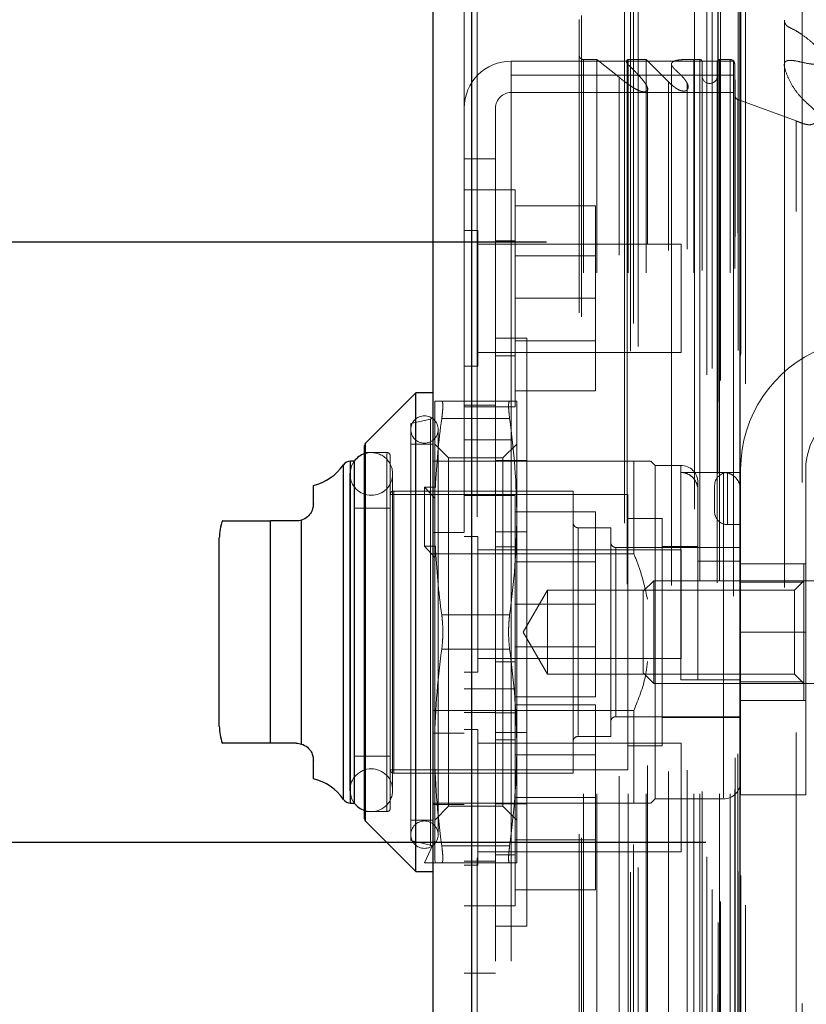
# Model space of a CAD drawing. Header units: inches. Extents: x 0.2 to 10.8, y 0.2 to 8.2.
# Tile 87 of 112: x 5.933 to 6.084, y 4.877 to 5.066. Entities that reach past the tile are written whole.
import ezdxf

# ---------------------------------------------------------------- set-up
doc = ezdxf.new("R2010")
doc.units = ezdxf.units.IN
doc.header["$MEASUREMENT"] = 0
doc.linetypes.add('HIDDEN', pattern=[0.07500000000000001, 0.05, -0.025])
doc.layers.add('DIMENSIONS', color=140, linetype='Continuous')
doc.styles.add('SLDTEXTSTYLE0', font='TXT', dxfattribs={"width": 0.7})
doc.dimstyles.new('SLDDIMSTYLE0', dxfattribs={"dimtxt": 0.0849609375, "dimasz": 0.13, "dimexe": 0, "dimexo": 0.0625, "dimgap": 0.021240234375, "dimtad": 0, "dimtih": 1, "dimtoh": 1, "dimlfac": 12, "dimrnd": 1e-09, "dimzin": 12, "dimdsep": 46, "dimtxsty": 'SLDTEXTSTYLE0', "dimsah": 1, "dimcen": 0.09, "dimadec": 0, "dimazin": 3, "dimtfac": 1, "dimtofl": 0, "dimtmove": 0, "dimatfit": 3, "dimfxl": 0, "dimfrac": 2, "dimtolj": 1, "dimtzin": 12, "dimarcsym": 0})
doc.dimstyles.new('SLDDIMSTYLE5', dxfattribs={"dimtxt": 0.0849609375, "dimasz": 0.13, "dimexe": 0, "dimexo": 0.0625, "dimgap": 0.021240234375, "dimtad": 0, "dimtih": 1, "dimtoh": 1, "dimdec": 4, "dimlfac": 12, "dimzin": 12, "dimdsep": 46, "dimtxsty": 'SLDTEXTSTYLE0', "dimsah": 1, "dimcen": 0.09, "dimadec": 0, "dimazin": 3, "dimtfac": 1, "dimtdec": 0, "dimtofl": 0, "dimtmove": 0, "dimatfit": 3, "dimfxl": 0, "dimfrac": 2, "dimtolj": 1, "dimtzin": 12, "dimarcsym": 0})

# ---------------------------------------------------------------- blocks, each defined once
blk = doc.blocks.new('_D_17')
at = {"layer": 'DIMENSIONS'}
blk.add_line((6.60817236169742, 5.415994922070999), (5.956803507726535, 5.415994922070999), dxfattribs=at)
for radius, start, end in [(0.6602016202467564, 158.6313524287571, 180), (0.6602016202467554, 205.000000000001, 226.3686475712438)]:
    blk.add_arc((6.742005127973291, 5.415994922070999), radius, start, end, dxfattribs=at)
for points in [[(6.081803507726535, 5.415994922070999), (6.114326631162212, 5.543439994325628), (6.074515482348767, 5.547322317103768)], [(6.143659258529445, 5.13698166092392), (6.192555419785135, 5.014878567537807), (6.226995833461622, 5.035222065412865)]]:
    blk.add_solid(points, dxfattribs=at)
at = {"layer": 'DIMENSIONS', "insert": (5.994988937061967, 5.320868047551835), "char_height": 0.08333333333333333, "attachment_point": 1, "style": 'SLDTEXTSTYLE0'}
blk.add_mtext('25°', dxfattribs=at)
blk = doc.blocks.new('_D_22')
at = {"layer": 'DIMENSIONS'}
for p, q in [((6.064457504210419, 4.907829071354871), (5.594720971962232, 4.907829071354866)), ((5.719720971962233, 4.907829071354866), (5.719720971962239, 4.338970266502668)), ((5.558146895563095, 4.184919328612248), (5.529616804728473, 4.184919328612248)), ((5.529616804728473, 4.184919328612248), (5.529616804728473, 4.049888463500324)), ((5.881295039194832, 4.184919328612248), (5.909825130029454, 4.184919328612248)), ((5.909825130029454, 4.184919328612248), (5.909825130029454, 4.049888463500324)), ((5.529616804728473, 4.049888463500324), (5.558146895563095, 4.049888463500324)), ((5.909825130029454, 4.049888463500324), (5.881295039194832, 4.049888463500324)), ((5.719720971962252, 3.367495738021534), (5.719720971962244, 4.030868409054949)), ((6.064457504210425, 3.367495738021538), (5.594720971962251, 3.367495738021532))]:
    blk.add_line(p, q, dxfattribs=at)
for points in [[(5.719720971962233, 4.907829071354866), (5.699720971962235, 4.777829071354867), (5.739720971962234, 4.777829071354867)], [(5.719720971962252, 3.367495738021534), (5.73972097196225, 3.497495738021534), (5.69972097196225, 3.497495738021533)]]:
    blk.add_solid(points, dxfattribs=at)
at = {"layer": 'DIMENSIONS', "char_height": 0.08333333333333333, "attachment_point": 1, "style": 'SLDTEXTSTYLE0'}
for s, insert in [('18.48', (5.558146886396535, 4.311361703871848)), ('469.5', (5.558146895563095, 4.157310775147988))]:
    blk.add_mtext(s, dxfattribs=dict(at, insert=insert))
blk = doc.blocks.new('_D_23')
at = {"layer": 'DIMENSIONS'}
for p, q in [((6.033874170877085, 5.023079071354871), (5.121119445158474, 5.023079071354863)), ((5.246119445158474, 5.023079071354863), (5.246119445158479, 4.394525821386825)), ((5.084545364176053, 4.264394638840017), (5.05601527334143, 4.264394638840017)), ((5.05601527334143, 4.264394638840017), (5.05601527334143, 4.129363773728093)), ((5.407693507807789, 4.264394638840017), (5.436223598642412, 4.264394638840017)), ((5.436223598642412, 4.264394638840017), (5.436223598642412, 4.129363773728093)), ((5.05601527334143, 4.129363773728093), (5.084545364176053, 4.129363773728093)), ((5.436223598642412, 4.129363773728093), (5.407693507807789, 4.129363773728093)), ((5.246119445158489, 3.252162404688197), (5.246119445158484, 3.975312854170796)), ((6.033874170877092, 3.252162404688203), (5.121119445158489, 3.252162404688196))]:
    blk.add_line(p, q, dxfattribs=at)
for points in [[(5.246119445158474, 5.023079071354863), (5.226119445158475, 4.893079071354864), (5.266119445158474, 4.893079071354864)], [(5.246119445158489, 3.252162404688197), (5.266119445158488, 3.382162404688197), (5.226119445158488, 3.382162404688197)]]:
    blk.add_solid(points, dxfattribs=at)
at = {"layer": 'DIMENSIONS', "char_height": 0.08333333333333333, "attachment_point": 1, "style": 'SLDTEXTSTYLE0'}
for s, insert in [('21.25', (5.084545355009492, 4.390837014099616)), ('539.8', (5.084545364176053, 4.236786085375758)), ('OPENING', (4.98408239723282, 4.082735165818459))]:
    blk.add_mtext(s, dxfattribs=dict(at, insert=insert))

msp = doc.modelspace()

# ---------------------------------------------------------------- linework, layer by layer
at = {"color": 7, "linetype": 'HIDDEN', "lineweight": 18}
for p, q in [((6.066845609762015, 3.192516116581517), (6.066845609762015, 5.082792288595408)), ((6.066845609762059, 3.192516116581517), (6.066845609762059, 5.082792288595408)), ((6.072113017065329, 3.19585015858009), (6.072113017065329, 5.079458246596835)), ((6.064707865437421, 3.197584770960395), (6.064707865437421, 5.07772363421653)), ((6.066761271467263, 5.078698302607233), (6.066761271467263, 3.19661010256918)), ((6.067270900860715, 3.196520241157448), (6.067270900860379, 5.07878816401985)), ((6.065700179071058, 3.198839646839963), (6.065700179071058, 5.076506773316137)), ((6.083000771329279, 5.076974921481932), (6.083000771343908, 3.198338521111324)), ((6.083000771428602, 5.076973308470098), (6.083000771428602, 3.198346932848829)), ((6.071146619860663, 3.20133449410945), (6.071146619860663, 5.073973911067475)), ((6.07117343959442, 3.201544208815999), (6.07117343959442, 5.073764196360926)), ((6.050033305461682, 3.202148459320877), (6.050033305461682, 5.073159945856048)), ((6.051464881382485, 3.203072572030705), (6.051464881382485, 5.072231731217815)), ((6.062310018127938, 5.07181914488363), (6.062310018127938, 3.203497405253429)), ((6.070695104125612, 3.202298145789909), (6.070695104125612, 5.073010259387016)), ((6.070695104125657, 3.202298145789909), (6.070695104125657, 5.073010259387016)), ((6.019550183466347, 5.070373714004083), (6.019550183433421, 3.204934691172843)), ((6.020592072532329, 3.204934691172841), (6.020592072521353, 5.070373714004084)), ((6.020592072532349, 5.070373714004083), (6.020592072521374, 3.204934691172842)), ((6.064676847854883, 3.205131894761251), (6.064676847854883, 5.070176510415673)), ((6.04885288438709, 5.06912670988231), (6.04885288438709, 3.206177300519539)), ((6.018113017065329, 5.067428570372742), (6.018113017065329, 3.207879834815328)), ((6.040600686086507, 3.208753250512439), (6.040600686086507, 5.066555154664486)), ((6.050617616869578, 3.207450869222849), (6.050617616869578, 5.067857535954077)), ((6.040167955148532, 3.209483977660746), (6.040167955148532, 5.065824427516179)), ((6.079564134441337, 5.065672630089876), (6.079564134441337, 3.209611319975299)), ((6.027113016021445, 5.055112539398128), (6.027113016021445, 5.057793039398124)), ((6.069779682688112, 5.057793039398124), (6.027113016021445, 5.057793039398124)), ((6.041001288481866, 3.217201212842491), (6.041001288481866, 5.058107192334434)), ((6.043533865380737, 5.058107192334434), (6.041001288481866, 5.058107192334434)), ((6.04100128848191, 3.217201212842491), (6.04100128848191, 5.058107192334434)), ((6.047842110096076, 5.054741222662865), (6.043533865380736, 5.058107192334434)), ((6.043533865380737, 3.217201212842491), (6.043533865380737, 5.058107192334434)), ((6.049356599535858, 5.058107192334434), (6.049356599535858, 5.057443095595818)), ((6.049356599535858, 5.057443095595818), (6.049356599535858, 3.217865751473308)), ((6.049568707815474, 3.217201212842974), (6.049568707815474, 5.058107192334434)), ((6.05301372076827, 5.058107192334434), (6.049568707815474, 5.058107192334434)), ((6.05301372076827, 3.217201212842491), (6.05301372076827, 5.058107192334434)), ((6.057338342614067, 5.053812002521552), (6.053013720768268, 5.058107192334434)), ((6.057885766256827, 5.057232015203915), (6.057885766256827, 5.05720601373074)), ((6.057885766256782, 5.057205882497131), (6.057885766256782, 3.218101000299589)), ((6.06218433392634, 3.217201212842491), (6.06218433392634, 5.058107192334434)), ((6.063357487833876, 5.058107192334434), (6.06218433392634, 5.058107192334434)), ((6.063357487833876, 5.058107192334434), (6.063357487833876, 3.217201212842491)), ((6.06335748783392, 3.217201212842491), (6.06335748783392, 5.058107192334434)), ((6.063774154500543, 3.217617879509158), (6.063774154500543, 5.057690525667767)), ((6.06669082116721, 5.057690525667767), (6.06669082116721, 3.217617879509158)), ((6.067107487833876, 3.217201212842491), (6.067107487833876, 5.058107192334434)), ((6.069181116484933, 5.058107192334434), (6.067107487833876, 5.058107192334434)), ((6.067107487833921, 5.058107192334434), (6.067107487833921, 3.217201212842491)), ((6.069181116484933, 3.217201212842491), (6.069181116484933, 5.058107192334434)), ((6.069181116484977, 3.217201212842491), (6.069181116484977, 5.058107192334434)), ((6.069779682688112, 5.055112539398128), (6.069779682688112, 5.057793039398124)), ((6.070024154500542, 3.218034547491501), (6.070024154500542, 5.057273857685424)), ((6.070094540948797, 5.051194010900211), (6.070024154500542, 5.057273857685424)), ((6.070024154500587, 3.218034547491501), (6.070024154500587, 5.057273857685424)), ((6.027113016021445, 5.055112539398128), (6.027113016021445, 4.985112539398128)), ((6.069779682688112, 5.055112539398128), (6.027113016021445, 5.055112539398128)), ((6.047842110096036, 3.220567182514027), (6.047842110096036, 5.054741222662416)), ((6.069779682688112, 5.055112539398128), (6.069779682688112, 3.220195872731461)), ((6.057338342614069, 3.221496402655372), (6.057338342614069, 5.053812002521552)), ((6.057338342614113, 3.221496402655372), (6.057338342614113, 5.053812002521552)), ((6.060893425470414, 3.221742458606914), (6.060893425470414, 5.053554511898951)), ((6.069779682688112, 5.051793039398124), (6.027113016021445, 5.051793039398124)), ((6.053282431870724, 5.052710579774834), (6.053282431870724, 5.052711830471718)), ((6.053282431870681, 3.222605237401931), (6.053282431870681, 5.052710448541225)), ((6.070094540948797, 3.224114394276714), (6.070094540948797, 5.051194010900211)), ((6.07009454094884, 3.224114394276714), (6.07009454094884, 5.051194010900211)), ((6.070641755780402, 3.224887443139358), (6.070641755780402, 5.050420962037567)), ((6.08183364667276, 5.046330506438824), (6.0706417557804, 5.050420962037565)), ((6.070641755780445, 3.224887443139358), (6.070641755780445, 5.050420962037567)), ((6.024113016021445, 5.048793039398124), (6.024113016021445, 5.039043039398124)), ((6.08183364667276, 3.228977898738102), (6.08183364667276, 5.046330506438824)), ((6.024113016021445, 5.039043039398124), (6.018113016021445, 5.039043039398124)), ((6.024113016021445, 5.039043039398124), (6.024113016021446, 4.985112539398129)), ((6.024113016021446, 5.033126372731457), (6.018113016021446, 5.033126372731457)), ((6.027863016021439, 5.033126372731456), (6.02411301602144, 5.033126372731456)), ((6.027863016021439, 5.012293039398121), (6.027863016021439, 5.033126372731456)), ((6.027863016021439, 5.030043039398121), (6.043279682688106, 5.030043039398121)), ((6.043279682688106, 5.012293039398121), (6.043279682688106, 5.030043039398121)), ((6.020717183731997, 5.025313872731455), (6.018113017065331, 5.025313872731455)), ((6.020717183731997, 5.012293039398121), (6.020717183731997, 5.025313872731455)), ((6.059779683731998, 5.022709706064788), (6.020717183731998, 5.022709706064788)), ((6.027863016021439, 5.023334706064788), (6.02411301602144, 5.023334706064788)), ((6.059779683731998, 5.012293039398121), (6.059779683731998, 5.022709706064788)), ((6.043279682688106, 5.020455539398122), (6.027863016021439, 5.020455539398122)), ((6.020717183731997, 4.999272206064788), (6.020717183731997, 5.012293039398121)), ((6.027863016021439, 4.991459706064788), (6.027863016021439, 5.012293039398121)), ((6.027863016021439, 5.012293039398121), (6.043279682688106, 5.012293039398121)), ((6.043279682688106, 4.994543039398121), (6.043279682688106, 5.012293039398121)), ((6.059779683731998, 5.001876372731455), (6.059779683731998, 5.012293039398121)), ((6.030113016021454, 5.004651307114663), (6.024113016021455, 5.004651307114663)), ((6.027863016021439, 5.004130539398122), (6.043279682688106, 5.004130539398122)), ((6.030113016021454, 5.004651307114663), (6.030113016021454, 4.948234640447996)), ((6.020717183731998, 5.001876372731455), (6.059779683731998, 5.001876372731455)), ((6.02411301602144, 5.001251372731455), (6.027863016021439, 5.001251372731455)), ((6.018113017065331, 4.999272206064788), (6.020717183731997, 4.999272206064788)), ((6.027863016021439, 4.994543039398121), (6.043279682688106, 4.994543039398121)), ((6.012441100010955, 4.975818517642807), (6.012441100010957, 4.992525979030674)), ((6.013798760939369, 4.992525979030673), (6.026831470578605, 4.992525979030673)), ((6.028189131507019, 4.970380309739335), (6.028189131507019, 4.992525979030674)), ((6.024113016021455, 4.991793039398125), (6.018113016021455, 4.991793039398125)), ((6.018113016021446, 4.991459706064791), (6.024113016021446, 4.991459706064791)), ((6.02411301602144, 4.991459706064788), (6.027863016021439, 4.991459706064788)), ((6.011604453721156, 4.989128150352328), (6.007847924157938, 4.988260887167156)), ((6.011604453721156, 4.907377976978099), (6.011604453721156, 4.989091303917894)), ((6.013798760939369, 4.98924513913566), (6.026831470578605, 4.98924513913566)), ((6.01379876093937, 4.989245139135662), (6.026831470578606, 4.989245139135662)), ((6.007847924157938, 4.948234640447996), (6.007847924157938, 4.988260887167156)), ((6.013097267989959, 4.909356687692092), (6.013097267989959, 4.987112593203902)), ((6.027113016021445, 4.985112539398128), (6.018113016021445, 4.985112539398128)), ((6.024113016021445, 4.985112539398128), (6.024113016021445, 3.290195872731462)), ((6.027113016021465, 3.290195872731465), (6.027113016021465, 4.985112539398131)), ((6.027113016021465, 3.290195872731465), (6.027113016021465, 4.985112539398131)), ((6.027113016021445, 4.985112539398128), (6.027113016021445, 3.290195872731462)), ((6.027113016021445, 4.985112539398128), (6.027113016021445, 3.290195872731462)), ((5.999181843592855, 4.984516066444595), (5.999181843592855, 4.911953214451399)), ((6.012113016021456, 4.984323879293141), (6.007847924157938, 4.984323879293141)), ((6.015105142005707, 4.981659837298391), (6.012441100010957, 4.984323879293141)), ((6.028189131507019, 4.984323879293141), (6.025525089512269, 4.981659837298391)), ((5.996280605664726, 4.981043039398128), (5.996280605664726, 4.915426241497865)), ((5.997021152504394, 4.981043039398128), (5.996991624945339, 4.981043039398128)), ((6.003254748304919, 4.982683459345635), (5.998989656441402, 4.982683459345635)), ((6.003254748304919, 4.913932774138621), (6.003254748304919, 4.982536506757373)), ((6.003910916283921, 4.948234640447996), (6.003910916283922, 4.982027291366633)), ((6.018113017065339, 4.981043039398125), (6.012113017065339, 4.981043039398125)), ((6.015105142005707, 4.914809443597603), (6.015105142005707, 4.981659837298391)), ((6.025525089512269, 4.981659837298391), (6.015105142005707, 4.981659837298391)), ((6.050662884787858, 4.981043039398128), (6.018113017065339, 4.981043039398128)), ((6.030113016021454, 4.981192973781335), (6.024113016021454, 4.981192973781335)), ((6.025525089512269, 4.914809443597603), (6.025525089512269, 4.981659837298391)), ((6.050662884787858, 4.963269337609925), (6.050662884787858, 4.981043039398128)), ((6.054763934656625, 4.980222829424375), (6.053943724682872, 4.981043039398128)), ((5.994934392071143, 4.980340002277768), (5.994934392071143, 4.916129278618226)), ((6.054763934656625, 4.948234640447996), (6.054763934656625, 4.980222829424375)), ((6.059685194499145, 4.980222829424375), (6.054763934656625, 4.980222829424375)), ((6.059685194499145, 4.93904828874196), (6.059685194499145, 4.980077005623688)), ((6.071168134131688, 4.948233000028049), (6.071168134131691, 4.979483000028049)), ((6.08366813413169, 4.979483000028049), (6.08366813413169, 4.948233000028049)), ((5.996171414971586, 4.978582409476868), (5.996171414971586, 4.917886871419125)), ((6.004373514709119, 4.917886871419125), (6.004373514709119, 4.978582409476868)), ((6.067887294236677, 4.978875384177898), (6.059685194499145, 4.978875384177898)), ((6.067887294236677, 4.978875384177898), (6.067887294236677, 4.916397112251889)), ((6.06866813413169, 4.978858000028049), (6.06866813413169, 4.968858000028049)), ((6.06866813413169, 4.978858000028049), (6.071168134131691, 4.978858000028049)), ((6.06866813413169, 4.968858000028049), (6.06866813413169, 4.978858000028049)), ((6.039015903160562, 4.975301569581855), (6.004567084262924, 4.975301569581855)), ((6.012570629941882, 4.976062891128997), (6.010472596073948, 4.976062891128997)), ((6.010472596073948, 4.976062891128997), (6.010472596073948, 4.964697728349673)), ((6.010472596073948, 4.976062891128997), (6.012441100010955, 4.973930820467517)), ((6.012570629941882, 4.976062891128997), (6.012441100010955, 4.975818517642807)), ((6.012441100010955, 4.975818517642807), (6.012441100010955, 4.973930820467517)), ((6.039015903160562, 4.948234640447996), (6.039015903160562, 4.975301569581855)), ((6.062966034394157, 4.93904828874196), (6.062966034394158, 4.976941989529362)), ((6.066168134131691, 4.976358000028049), (6.066168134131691, 4.971358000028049)), ((6.049514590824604, 4.974645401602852), (6.003910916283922, 4.974645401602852)), ((6.004567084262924, 4.921315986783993), (6.004567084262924, 4.975153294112)), ((6.012441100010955, 4.973930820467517), (6.012441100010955, 4.964453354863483)), ((6.024113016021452, 4.974459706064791), (6.018113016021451, 4.974459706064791)), ((6.027863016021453, 4.974418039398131), (6.024113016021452, 4.974418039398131)), ((6.027863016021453, 4.937334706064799), (6.027863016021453, 4.974418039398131)), ((6.049514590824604, 4.948234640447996), (6.049514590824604, 4.974645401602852)), ((6.003910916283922, 4.972020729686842), (5.997021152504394, 4.972020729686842)), ((5.986857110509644, 4.969713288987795), (5.986857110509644, 4.926755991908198)), ((6.027863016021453, 4.971334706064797), (6.043279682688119, 4.971334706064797)), ((6.028189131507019, 4.926088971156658), (6.028189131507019, 4.970380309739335)), ((6.043279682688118, 4.953584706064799), (6.043279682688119, 4.971334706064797)), ((6.05607627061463, 4.970052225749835), (6.049514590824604, 4.970052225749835)), ((6.05607627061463, 4.948234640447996), (6.05607627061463, 4.970052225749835)), ((5.980945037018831, 4.969560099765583), (5.980945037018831, 4.926909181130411)), ((6.046233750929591, 4.968247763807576), (6.040000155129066, 4.968247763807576)), ((6.040000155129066, 4.928367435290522), (6.040000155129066, 4.968101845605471)), ((6.046233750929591, 4.948234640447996), (6.046233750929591, 4.968247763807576)), ((6.06866813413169, 4.968858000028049), (6.071168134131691, 4.968858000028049)), ((6.018113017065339, 4.967334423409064), (6.012113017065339, 4.967334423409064)), ((6.020717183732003, 4.966605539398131), (6.018113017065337, 4.966605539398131)), ((6.020717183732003, 4.940563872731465), (6.020717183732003, 4.966605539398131)), ((6.030113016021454, 4.967484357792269), (6.024113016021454, 4.967484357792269)), ((6.012570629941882, 4.964697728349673), (6.010472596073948, 4.964697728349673)), ((6.010472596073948, 4.964697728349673), (6.012441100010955, 4.962565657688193)), ((6.012570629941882, 4.964697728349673), (6.012441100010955, 4.964453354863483)), ((6.012441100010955, 4.926088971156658), (6.012441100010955, 4.964453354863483)), ((6.059779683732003, 4.964001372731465), (6.020717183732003, 4.964001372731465)), ((6.027863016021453, 4.964626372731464), (6.024113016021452, 4.964626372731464)), ((6.071168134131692, 4.964474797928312), (6.047218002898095, 4.964474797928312)), ((6.047218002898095, 4.932032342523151), (6.047218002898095, 4.964436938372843)), ((6.062966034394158, 4.964638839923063), (6.05607627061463, 4.964638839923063)), ((6.059779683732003, 4.943168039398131), (6.059779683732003, 4.964001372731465)), ((6.050662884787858, 4.963269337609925), (6.012113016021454, 4.963269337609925)), ((6.043279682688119, 4.961747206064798), (6.027863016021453, 4.961747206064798)), ((6.071168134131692, 4.961825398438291), (6.062966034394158, 4.961825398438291)), ((6.071168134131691, 4.961358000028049), (6.08366813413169, 4.961358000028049)), ((6.08330724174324, 4.957801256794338), (6.08330724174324, 4.961358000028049)), ((6.054480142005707, 4.958077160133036), (6.052467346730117, 4.956064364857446)), ((6.054480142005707, 4.948234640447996), (6.054480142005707, 4.958077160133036)), ((6.086916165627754, 4.958077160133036), (6.054480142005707, 4.958077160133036)), ((6.08330724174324, 4.957801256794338), (6.071168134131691, 4.957801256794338)), ((6.08330724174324, 4.958077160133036), (6.08153066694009, 4.956300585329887)), ((6.08330724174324, 4.938668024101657), (6.08330724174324, 4.957801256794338)), ((6.034097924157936, 4.956300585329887), (6.029441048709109, 4.948234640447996)), ((6.034097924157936, 4.948234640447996), (6.034097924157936, 4.956300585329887)), ((6.08153066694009, 4.956300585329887), (6.034097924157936, 4.956300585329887)), ((6.052467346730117, 4.948234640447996), (6.052467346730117, 4.956064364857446)), ((6.08153066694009, 4.940168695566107), (6.08153066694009, 4.956300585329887)), ((6.027863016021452, 4.953584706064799), (6.043279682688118, 4.953584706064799)), ((6.043279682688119, 4.935834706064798), (6.043279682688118, 4.953584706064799)), ((6.013798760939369, 4.951515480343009), (6.026831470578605, 4.951515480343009)), ((6.01379876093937, 4.951515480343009), (6.026831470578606, 4.95151548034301)), ((6.003910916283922, 4.914441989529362), (6.003910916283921, 4.948234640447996)), ((6.007847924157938, 4.908208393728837), (6.007847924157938, 4.948234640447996)), ((6.029441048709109, 4.948234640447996), (6.034097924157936, 4.940168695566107)), ((6.030113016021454, 4.948234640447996), (6.030113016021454, 4.89181797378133)), ((6.034097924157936, 4.940168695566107), (6.034097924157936, 4.948234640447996)), ((6.039015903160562, 4.921167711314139), (6.039015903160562, 4.948234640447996)), ((6.046233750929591, 4.928221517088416), (6.046233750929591, 4.948234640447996)), ((6.049514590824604, 4.921823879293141), (6.049514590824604, 4.948234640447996)), ((6.052467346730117, 4.940404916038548), (6.052467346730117, 4.948234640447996)), ((6.054480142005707, 4.938392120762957), (6.054480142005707, 4.948234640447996)), ((6.054763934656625, 4.916246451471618), (6.054763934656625, 4.948234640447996)), ((6.05607627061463, 4.926417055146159), (6.05607627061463, 4.948234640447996)), ((6.071168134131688, 4.948233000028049), (6.08366813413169, 4.948233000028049)), ((6.071168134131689, 4.94823300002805), (6.083668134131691, 4.94823300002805)), ((6.071168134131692, 4.91698300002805), (6.071168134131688, 4.948233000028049)), ((6.083668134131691, 4.91698300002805), (6.08366813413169, 4.948233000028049)), ((6.027863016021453, 4.945422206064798), (6.043279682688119, 4.945422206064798)), ((6.013798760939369, 4.944953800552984), (6.026831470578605, 4.944953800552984)), ((6.01379876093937, 4.944953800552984), (6.026831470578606, 4.944953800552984)), ((6.020717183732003, 4.943168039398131), (6.059779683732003, 4.943168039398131)), ((6.024113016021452, 4.942543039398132), (6.027863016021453, 4.942543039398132)), ((6.018113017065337, 4.940563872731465), (6.020717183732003, 4.940563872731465)), ((6.034097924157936, 4.940168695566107), (6.08153066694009, 4.940168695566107)), ((6.052467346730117, 4.940404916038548), (6.054480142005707, 4.938392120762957)), ((6.08153066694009, 4.940168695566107), (6.08330724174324, 4.938392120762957)), ((6.054480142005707, 4.938392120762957), (6.086916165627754, 4.938392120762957)), ((6.067887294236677, 4.93904828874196), (6.059685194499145, 4.93904828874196)), ((6.08330724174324, 4.938668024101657), (6.071168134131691, 4.938668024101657)), ((6.08330724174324, 4.935111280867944), (6.08330724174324, 4.938668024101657)), ((6.024113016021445, 4.937334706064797), (6.018113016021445, 4.937334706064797)), ((6.027863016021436, 4.937334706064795), (6.024113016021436, 4.937334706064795)), ((6.027863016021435, 4.916501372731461), (6.027863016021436, 4.937334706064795)), ((6.027863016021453, 4.935834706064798), (6.043279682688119, 4.935834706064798)), ((6.027863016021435, 4.934251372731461), (6.043279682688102, 4.934251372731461)), ((6.043279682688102, 4.916501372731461), (6.043279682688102, 4.934251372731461)), ((6.08330724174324, 4.935111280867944), (6.071168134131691, 4.935111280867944)), ((6.071168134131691, 4.935108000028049), (6.08366813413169, 4.935108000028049)), ((6.050662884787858, 4.933199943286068), (6.012113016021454, 4.933199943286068)), ((6.018113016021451, 4.932793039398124), (6.024113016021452, 4.932793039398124)), ((6.024113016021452, 4.932751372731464), (6.027863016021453, 4.932751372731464)), ((6.047218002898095, 4.931994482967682), (6.071168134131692, 4.931994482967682)), ((6.050662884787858, 4.915426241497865), (6.050662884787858, 4.933199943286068)), ((6.05607627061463, 4.931830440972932), (6.071168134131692, 4.931830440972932)), ((6.018113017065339, 4.928834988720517), (6.012113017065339, 4.928834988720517)), ((6.020717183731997, 4.929522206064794), (6.01811301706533, 4.929522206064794)), ((6.020717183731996, 4.916501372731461), (6.020717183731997, 4.929522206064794)), ((6.030113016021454, 4.928984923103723), (6.024113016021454, 4.928984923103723)), ((6.040000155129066, 4.928221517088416), (6.046233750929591, 4.928221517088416)), ((6.059779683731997, 4.926918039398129), (6.020717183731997, 4.926918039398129)), ((6.027863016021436, 4.927543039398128), (6.024113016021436, 4.927543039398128)), ((6.049514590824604, 4.926417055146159), (6.05607627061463, 4.926417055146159)), ((6.059779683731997, 4.916501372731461), (6.059779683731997, 4.926918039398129)), ((5.997021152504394, 4.924448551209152), (6.003910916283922, 4.924448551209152)), ((6.012441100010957, 4.904432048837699), (6.012441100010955, 4.926088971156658)), ((6.043279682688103, 4.924663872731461), (6.027863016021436, 4.924663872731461)), ((6.028189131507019, 4.903943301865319), (6.028189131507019, 4.926088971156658)), ((6.003910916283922, 4.921823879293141), (6.049514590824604, 4.921823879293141)), ((6.004567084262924, 4.921167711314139), (6.039015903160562, 4.921167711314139)), ((6.071168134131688, 4.91698300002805), (6.083668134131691, 4.91698300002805)), ((5.996991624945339, 4.915426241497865), (5.997021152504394, 4.915426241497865)), ((6.050662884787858, 4.915426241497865), (6.012113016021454, 4.915426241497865)), ((6.018113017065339, 4.915126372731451), (6.012113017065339, 4.915126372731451)), ((6.020717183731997, 4.903480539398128), (6.020717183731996, 4.916501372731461)), ((6.030113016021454, 4.915276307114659), (6.024113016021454, 4.915276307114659)), ((6.027863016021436, 4.895668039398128), (6.027863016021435, 4.916501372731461)), ((6.027863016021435, 4.916501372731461), (6.043279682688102, 4.916501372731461)), ((6.043279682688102, 4.898751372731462), (6.043279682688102, 4.916501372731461)), ((6.053943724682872, 4.915426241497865), (6.054763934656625, 4.916246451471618)), ((6.054763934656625, 4.916246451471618), (6.067887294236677, 4.916246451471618)), ((6.059779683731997, 4.906084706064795), (6.059779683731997, 4.916501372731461)), ((5.998989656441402, 4.913785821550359), (6.003254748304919, 4.913785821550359)), ((6.012441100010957, 4.912145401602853), (6.015105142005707, 4.914809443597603)), ((6.015105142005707, 4.914809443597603), (6.025525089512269, 4.914809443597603)), ((6.025525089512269, 4.914809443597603), (6.028189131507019, 4.912145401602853)), ((6.007847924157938, 4.912145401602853), (6.012113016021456, 4.912145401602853)), ((6.007847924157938, 4.908208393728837), (6.011604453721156, 4.907341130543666)), ((6.010472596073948, 4.903943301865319), (6.012441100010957, 4.90820744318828)), ((6.027863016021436, 4.908338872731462), (6.043279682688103, 4.908338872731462)), ((6.013798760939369, 4.907224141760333), (6.026831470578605, 4.907224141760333)), ((6.013798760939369, 4.907224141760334), (6.026831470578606, 4.907224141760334)), ((6.020717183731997, 4.906084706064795), (6.059779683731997, 4.906084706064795)), ((6.024113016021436, 4.905459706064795), (6.027863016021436, 4.905459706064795)), ((6.012570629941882, 4.903943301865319), (6.010472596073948, 4.903943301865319)), ((6.012570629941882, 4.903943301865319), (6.012441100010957, 4.904432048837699)), ((6.013798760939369, 4.903943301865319), (6.026831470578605, 4.903943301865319)), ((6.018113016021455, 4.904293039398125), (6.024113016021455, 4.904293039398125)), ((6.01811301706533, 4.903480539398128), (6.020717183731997, 4.903480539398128)), ((6.027863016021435, 4.898751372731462), (6.043279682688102, 4.898751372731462)), ((6.018113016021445, 4.89566803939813), (6.024113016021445, 4.89566803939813)), ((6.024113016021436, 4.895668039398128), (6.027863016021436, 4.895668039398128)), ((6.024113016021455, 4.89181797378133), (6.030113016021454, 4.89181797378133)), ((6.024113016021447, 4.882793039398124), (6.018113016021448, 4.882793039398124))]:
    msp.add_line(p, q, dxfattribs=at)
at = {"color": 7, "linetype": 'Continuous', "lineweight": 25}
for p, q in [((6.071071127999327, 3.19585015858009), (6.071071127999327, 5.079458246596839)), ((6.019550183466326, 3.204934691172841), (6.019550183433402, 5.070373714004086)), ((6.012113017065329, 5.067428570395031), (6.012113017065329, 3.207879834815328)), ((6.008832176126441, 4.99416639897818), (5.999181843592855, 4.984516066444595)), ((6.012113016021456, 4.99416639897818), (6.008832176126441, 4.99416639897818)), ((6.008832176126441, 4.948234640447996), (6.008832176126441, 4.99416639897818)), ((5.998989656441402, 4.948234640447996), (5.998989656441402, 4.984052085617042)), ((5.999181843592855, 4.948234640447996), (5.999181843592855, 4.984516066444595)), ((5.996991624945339, 4.981043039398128), (5.996280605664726, 4.981043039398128)), ((5.996280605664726, 4.948234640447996), (5.996280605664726, 4.981043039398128)), ((5.997021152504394, 4.948234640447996), (5.997021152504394, 4.981043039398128)), ((5.994934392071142, 4.948234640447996), (5.994934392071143, 4.980340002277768)), ((5.989147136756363, 4.972840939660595), (5.989147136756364, 4.976391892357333)), ((5.986857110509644, 4.926755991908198), (5.986857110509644, 4.969713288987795)), ((5.98094503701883, 4.926909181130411), (5.98094503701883, 4.969560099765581)), ((5.985866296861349, 4.969560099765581), (5.98094503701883, 4.969560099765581)), ((5.97110251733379, 4.948234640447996), (5.97110251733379, 4.966279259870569)), ((5.97110251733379, 4.930190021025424), (5.97110251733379, 4.948234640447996)), ((5.994934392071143, 4.916129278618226), (5.994934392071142, 4.948234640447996)), ((5.996280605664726, 4.915426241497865), (5.996280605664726, 4.948234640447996)), ((5.997021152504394, 4.915426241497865), (5.997021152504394, 4.948234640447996)), ((5.998989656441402, 4.912417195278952), (5.998989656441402, 4.948234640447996)), ((5.999181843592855, 4.911953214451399), (5.999181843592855, 4.948234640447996)), ((6.008832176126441, 4.902302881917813), (6.008832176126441, 4.948234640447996)), ((5.985866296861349, 4.926909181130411), (5.98094503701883, 4.926909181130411)), ((5.989147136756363, 4.92007738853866), (5.989147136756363, 4.923628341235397)), ((5.996280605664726, 4.915426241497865), (5.996991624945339, 4.915426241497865)), ((5.999181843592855, 4.911953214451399), (6.008832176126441, 4.902302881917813)), ((6.008832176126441, 4.902302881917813), (6.012113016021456, 4.902302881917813))]:
    msp.add_line(p, q, dxfattribs=at)
at = {"color": 7, "linetype": 'HIDDEN', "lineweight": 18, "flags": 128}
for points in [[(6.079564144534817, 5.065696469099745), (6.079564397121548, 4.097979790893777), (6.079564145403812, 3.209612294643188)], [(6.079576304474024, 5.056785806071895), (6.079576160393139, 4.145205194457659), (6.079576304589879, 3.218524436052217)], [(5.996991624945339, 4.981043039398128), (5.996483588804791, 4.980151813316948), (5.996171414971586, 4.978582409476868)], [(5.996171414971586, 4.917886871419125), (5.996483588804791, 4.916317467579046), (5.996991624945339, 4.915426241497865)]]:
    msp.add_lwpolyline(points, dxfattribs=at)
at = {"color": 7, "linetype": 'HIDDEN', "lineweight": 18}
for centre, radius, start, end in [((6.041001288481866, 5.058940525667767), 0.0008333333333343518, 180, 270.0000000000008), ((6.027113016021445, 5.048793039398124), 0.009000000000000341, 90, 180), ((6.063357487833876, 5.057690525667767), 0.0004166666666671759, 0, 90), ((6.067107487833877, 5.057690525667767), 0.0004166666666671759, 90.00000000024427, 180), ((6.069181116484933, 5.057264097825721), 0.0008430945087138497, 0.6632841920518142, 90), ((6.065232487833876, 5.054982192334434), 0.001458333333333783, 180, 0), ((6.027113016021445, 5.048793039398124), 0.003000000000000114, 90, 180), ((6.070927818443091, 5.051203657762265), 0.0008333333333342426, 180.6632841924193, 249.9234572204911), ((6.09616813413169, 4.979483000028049), 0.02500000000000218, 112.0193813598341, 180), ((6.09616813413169, 4.979483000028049), 0.01250000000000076, 112.0193813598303, 180), ((6.010472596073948, 4.987112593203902), 0.002624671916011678, 0, 180), ((6.011456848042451, 4.989767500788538), 0.0006561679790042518, 283.000000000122, 0), ((6.010472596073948, 4.987112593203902), 0.002624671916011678, 180, 0), ((6.000272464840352, 4.978582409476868), 0.004101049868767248, 0, 108.2280527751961), ((6.003254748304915, 4.982027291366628), 0.0006561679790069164, 3.877732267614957e-10, 89.99999999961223), ((6.059685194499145, 4.976941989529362), 0.003280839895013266, 0, 90), ((6.000272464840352, 4.978582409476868), 0.004101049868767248, 180, 0), ((6.06866813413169, 4.976358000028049), 0.002500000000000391, 90, 180), ((6.004567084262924, 4.974645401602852), 0.0006561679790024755, 90, 180), ((6.06866813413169, 4.971358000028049), 0.002500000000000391, 180, 270.0000000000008), ((6.040000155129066, 4.96923201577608), 0.0009842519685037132, 180, 270.0000000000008), ((6.047218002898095, 4.965459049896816), 0.0009842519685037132, 180, 270.0000000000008), ((6.047218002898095, 4.931010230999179), 0.0009842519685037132, 90, 180), ((6.040000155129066, 4.927237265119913), 0.000984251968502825, 90, 180.0000000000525), ((6.000272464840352, 4.917886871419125), 0.004101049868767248, 0, 180), ((6.004567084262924, 4.921823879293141), 0.0006561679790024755, 180, 270.0000000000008), ((6.067887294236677, 4.919527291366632), 0.003280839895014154, 270.0000000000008, 0), ((6.000272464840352, 4.917886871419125), 0.004101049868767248, 251.771947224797, 0), ((6.003254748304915, 4.914441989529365), 0.0006561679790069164, 270.0000000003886, 359.9999999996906), ((6.010472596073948, 4.909356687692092), 0.002624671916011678, 0, 180), ((6.010472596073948, 4.909356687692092), 0.002624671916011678, 180, 0), ((6.011456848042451, 4.906701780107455), 0.0006561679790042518, 0, 76.99999999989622)]:
    msp.add_arc(centre, radius, start, end, dxfattribs=at)
at = {"color": 7, "linetype": 'Continuous', "lineweight": 25}
for centre, radius, start, end in [((5.99964582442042, 4.984052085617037), 0.0006561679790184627, 135.0000000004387, 179.9999999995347), ((5.996280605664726, 4.979402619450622), 0.001640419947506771, 90, 145.1500954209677), ((6.000272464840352, 4.978582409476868), 0.004101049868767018, 108.2280527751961, 143.1301023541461), ((5.986857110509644, 4.985964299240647), 0.009842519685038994, 283.4541205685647, 325.1500954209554), ((5.98094503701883, 4.966279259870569), 0.009842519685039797, 160.2500112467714, 180), ((5.98094503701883, 4.930190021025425), 0.009842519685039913, 180.0000000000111, 199.6081191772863), ((5.986857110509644, 4.910504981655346), 0.009842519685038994, 34.84990457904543, 76.54587943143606), ((5.996280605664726, 4.917066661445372), 0.001640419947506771, 214.8499045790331, 270.0000000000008), ((6.000272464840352, 4.917886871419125), 0.004101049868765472, 216.8698976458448, 251.771947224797), ((5.99964582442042, 4.912417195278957), 0.0006561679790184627, 180.0000000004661, 224.9999999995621)]:
    msp.add_arc(centre, radius, start, end, dxfattribs=at)
at = {"color": 7, "linetype": 'HIDDEN', "lineweight": 18}
for points, knots in [([(6.079609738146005, 5.065672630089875), (6.079595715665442, 5.065604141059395), (6.079546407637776, 5.065363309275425), (6.079696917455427, 5.06505621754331), (6.079851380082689, 5.064808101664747), (6.080281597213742, 5.064308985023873), (6.081411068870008, 5.063906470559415), (6.082920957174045, 5.06290716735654), (6.084591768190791, 5.061715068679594), (6.085958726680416, 5.060324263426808), (6.086585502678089, 5.059168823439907), (6.086702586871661, 5.058522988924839), (6.086700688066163, 5.058143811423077), (6.086647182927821, 5.057866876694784), (6.086503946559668, 5.057576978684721), (6.086248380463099, 5.057372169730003), (6.085969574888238, 5.05727735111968), (6.085612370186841, 5.057210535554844), (6.085106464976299, 5.057205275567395), (6.084014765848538, 5.057346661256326), (6.082603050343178, 5.057671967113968), (6.081234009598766, 5.057971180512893), (6.080423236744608, 5.057951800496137), (6.080094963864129, 5.057881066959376), (6.079903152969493, 5.05780460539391), (6.079756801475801, 5.057692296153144), (6.07962358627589, 5.057523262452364), (6.07951235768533, 5.057164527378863), (6.079661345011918, 5.056174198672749), (6.08027097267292, 5.054624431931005), (6.081245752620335, 5.052723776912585), (6.082668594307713, 5.050897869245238), (6.08417155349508, 5.049489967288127), (6.085314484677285, 5.048461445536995), (6.08579598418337, 5.047803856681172), (6.085992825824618, 5.047288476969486), (6.085944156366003, 5.046748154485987), (6.08571530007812, 5.046270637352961), (6.085419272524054, 5.045917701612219), (6.085051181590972, 5.04572032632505), (6.084745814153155, 5.045626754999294), (6.084418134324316, 5.045587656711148), (6.083973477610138, 5.045609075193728), (6.083077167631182, 5.045821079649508), (6.082358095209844, 5.046115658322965), (6.0818336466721, 5.046330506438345)], [0, 0, 0, 0, 0.00663078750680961, 0.02331620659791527, 0.0300321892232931, 0.03512928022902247, 0.07770376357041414, 0.1147891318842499, 0.1771651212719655, 0.2413786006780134, 0.277767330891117, 0.2970591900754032, 0.3041118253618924, 0.3146626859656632, 0.3243702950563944, 0.3328551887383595, 0.3405607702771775, 0.3457075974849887, 0.3581026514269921, 0.3750134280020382, 0.4219324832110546, 0.4604439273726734, 0.4722654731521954, 0.4770823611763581, 0.4838229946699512, 0.4877684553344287, 0.4921267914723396, 0.5023147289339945, 0.5213266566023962, 0.5895146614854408, 0.6577530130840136, 0.7182375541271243, 0.7916618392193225, 0.8291771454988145, 0.8462149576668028, 0.8627781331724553, 0.8794395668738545, 0.8969948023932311, 0.9129070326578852, 0.9203889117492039, 0.9279432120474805, 0.9354548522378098, 0.9430292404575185, 0.9584489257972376, 1, 1, 1, 1]), ([(6.049568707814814, 5.058107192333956), (6.049548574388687, 5.058098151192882), (6.049494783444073, 5.058073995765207), (6.049408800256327, 5.058020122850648), (6.049310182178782, 5.057931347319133), (6.049235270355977, 5.057792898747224), (6.049259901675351, 5.057606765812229), (6.04935969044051, 5.057422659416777), (6.049582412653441, 5.057123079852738), (6.049971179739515, 5.056770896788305), (6.050442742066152, 5.056286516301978), (6.050926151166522, 5.055798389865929), (6.051398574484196, 5.055305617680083), (6.051870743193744, 5.054786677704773), (6.052338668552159, 5.054240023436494), (6.052789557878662, 5.053663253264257), (6.053110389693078, 5.053157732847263), (6.053291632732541, 5.052733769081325), (6.05337675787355, 5.052400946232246), (6.053273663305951, 5.05214055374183), (6.053096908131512, 5.051998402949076), (6.052926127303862, 5.051934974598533), (6.052714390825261, 5.05191039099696), (6.052472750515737, 5.05191721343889), (6.052212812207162, 5.051957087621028), (6.051883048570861, 5.052048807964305), (6.051471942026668, 5.052219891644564), (6.050962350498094, 5.052477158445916), (6.050391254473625, 5.052816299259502), (6.049833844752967, 5.053187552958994), (6.049321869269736, 5.053556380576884), (6.048881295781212, 5.053878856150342), (6.048487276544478, 5.054180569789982), (6.048141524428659, 5.054463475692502), (6.047938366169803, 5.05465193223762), (6.04784211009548, 5.054741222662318)], [0, 0, 0, 0, 0.004393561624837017, 0.01173838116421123, 0.02163481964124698, 0.03350566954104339, 0.04779306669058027, 0.06568677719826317, 0.08271741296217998, 0.1309393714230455, 0.1816873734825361, 0.2321676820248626, 0.2822821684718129, 0.3319640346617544, 0.3859283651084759, 0.4419291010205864, 0.4994657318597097, 0.5270850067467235, 0.5544187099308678, 0.5825390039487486, 0.5921652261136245, 0.6028740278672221, 0.6156206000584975, 0.6301815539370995, 0.6459191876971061, 0.6630307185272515, 0.6933290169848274, 0.7305967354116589, 0.774951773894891, 0.8266059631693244, 0.8674982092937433, 0.9053336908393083, 0.9400534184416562, 0.9715974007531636, 1, 1, 1, 1]), ([(6.062184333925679, 5.058107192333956), (6.061872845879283, 5.058115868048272), (6.061289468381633, 5.058132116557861), (6.06047281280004, 5.058120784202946), (6.059773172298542, 5.058085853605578), (6.059188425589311, 5.058019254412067), (6.058699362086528, 5.05791961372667), (6.05830730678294, 5.057783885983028), (6.058080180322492, 5.057619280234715), (6.057961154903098, 5.057472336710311), (6.057863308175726, 5.057286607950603), (6.057910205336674, 5.057018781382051), (6.058078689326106, 5.056753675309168), (6.058286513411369, 5.056489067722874), (6.058564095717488, 5.056206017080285), (6.058963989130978, 5.055835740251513), (6.059446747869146, 5.055397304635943), (6.059942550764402, 5.05489079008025), (6.060367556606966, 5.054405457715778), (6.060699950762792, 5.053933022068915), (6.060950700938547, 5.053484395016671), (6.06110889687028, 5.053051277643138), (6.061096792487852, 5.052672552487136), (6.060980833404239, 5.052380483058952), (6.060797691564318, 5.052175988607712), (6.060533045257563, 5.052071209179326), (6.060230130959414, 5.052051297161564), (6.059883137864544, 5.052089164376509), (6.059487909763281, 5.052194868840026), (6.0590363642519, 5.052413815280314), (6.058539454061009, 5.052763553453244), (6.057943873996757, 5.053225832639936), (6.057553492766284, 5.05360373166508), (6.057338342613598, 5.053812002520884)], [0, 0, 0, 0, 0.05364538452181, 0.1004709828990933, 0.1405158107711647, 0.1742964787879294, 0.2022921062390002, 0.22775048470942, 0.2493517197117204, 0.2550791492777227, 0.2709617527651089, 0.2962491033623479, 0.3172220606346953, 0.3416341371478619, 0.369663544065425, 0.4013096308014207, 0.4549012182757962, 0.5048963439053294, 0.551240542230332, 0.593823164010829, 0.632941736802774, 0.6687901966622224, 0.7024212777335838, 0.7234999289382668, 0.741525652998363, 0.7580224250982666, 0.7745344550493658, 0.7931665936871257, 0.8180935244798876, 0.8472655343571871, 0.8863868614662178, 0.9373845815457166, 1, 1, 1, 1]), ([(6.013798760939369, 4.992525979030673), (6.013866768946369, 4.992525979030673), (6.01391776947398, 4.992451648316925), (6.013987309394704, 4.992156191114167), (6.014005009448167, 4.991933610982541), (6.014005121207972, 4.99136290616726), (6.013987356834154, 4.991006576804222), (6.013918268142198, 4.99019966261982), (6.01386677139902, 4.989743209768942), (6.013798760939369, 4.98924513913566)], [0, 0, 0, 0, 0.2500000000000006, 0.2500000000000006, 0.5000000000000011, 0.5000000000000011, 0.7500000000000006, 0.7500000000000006, 1, 1, 1, 1]), ([(6.026831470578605, 4.98924513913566), (6.026763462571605, 4.989743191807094), (6.026712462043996, 4.990194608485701), (6.02664292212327, 4.991005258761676), (6.026625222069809, 4.991359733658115), (6.026625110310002, 4.991931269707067), (6.02664287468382, 4.992155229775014), (6.026711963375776, 4.992450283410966), (6.026763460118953, 4.992525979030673), (6.026831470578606, 4.992525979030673)], [0, 0, 0, 0, 0.25, 0.25, 0.5, 0.5, 0.75, 0.75, 1, 1, 1, 1]), ([(6.053851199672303, 4.981043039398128), (6.053796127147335, 4.981043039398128), (6.053672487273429, 4.981043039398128), (6.052253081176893, 4.981043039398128), (6.051036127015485, 4.981043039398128), (6.050662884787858, 4.981043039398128)], [0, 0, 0, 0, 0.3576770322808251, 0.8029982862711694, 1, 1, 1, 1]), ([(6.059685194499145, 4.978875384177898), (6.060129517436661, 4.978875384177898), (6.060565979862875, 4.978781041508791), (6.061370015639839, 4.978424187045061), (6.06173539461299, 4.97816076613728), (6.062332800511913, 4.977519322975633), (6.062569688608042, 4.977136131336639), (6.062884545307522, 4.97631736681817), (6.062966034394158, 4.975876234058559), (6.062966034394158, 4.975432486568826)], [0, 0, 0, 0, 0.25, 0.25, 0.5, 0.5, 0.75, 0.75, 1, 1, 1, 1]), ([(6.067887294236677, 4.978875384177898), (6.068331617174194, 4.978875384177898), (6.068768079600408, 4.978781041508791), (6.069572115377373, 4.978424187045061), (6.069937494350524, 4.97816076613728), (6.070534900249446, 4.977519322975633), (6.070771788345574, 4.977136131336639), (6.071086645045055, 4.97631736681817), (6.071168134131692, 4.975876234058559), (6.071168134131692, 4.975432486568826)], [0, 0, 0, 0, 0.25, 0.25, 0.5, 0.5, 0.75, 0.75, 1, 1, 1, 1]), ([(6.053282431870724, 4.954523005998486), (6.052845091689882, 4.956511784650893), (6.052188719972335, 4.959496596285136), (6.051044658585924, 4.962325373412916), (6.050662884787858, 4.963269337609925)], [0, 0, 0, 0, 0.6662995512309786, 1, 1, 1, 1]), ([(6.013798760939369, 4.951515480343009), (6.013866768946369, 4.951017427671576), (6.01391776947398, 4.950491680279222), (6.013987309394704, 4.949385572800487), (6.014005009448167, 4.948808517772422), (6.014005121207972, 4.94766627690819), (6.013987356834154, 4.947085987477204), (6.013918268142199, 4.945984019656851), (6.01386677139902, 4.945451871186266), (6.013798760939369, 4.944953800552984)], [0, 0, 0, 0, 0.25, 0.25, 0.5, 0.5, 0.75, 0.75, 1, 1, 1, 1]), ([(6.026831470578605, 4.944953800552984), (6.026763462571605, 4.945451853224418), (6.026712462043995, 4.945977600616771), (6.02664292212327, 4.947083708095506), (6.026625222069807, 4.947660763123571), (6.026625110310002, 4.948803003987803), (6.02664287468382, 4.949383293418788), (6.026711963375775, 4.950485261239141), (6.026763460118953, 4.951017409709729), (6.026831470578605, 4.951515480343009)], [0, 0, 0, 0, 0.25, 0.25, 0.5, 0.5, 0.75, 0.75, 1, 1, 1, 1]), ([(6.050662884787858, 4.933199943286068), (6.051559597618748, 4.935398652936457), (6.052799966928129, 4.938439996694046), (6.053177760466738, 4.941684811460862), (6.053282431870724, 4.942583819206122)], [0, 0, 0, 0, 0.7229401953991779, 1, 1, 1, 1]), ([(6.071168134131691, 4.93904828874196), (6.071168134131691, 4.93904828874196), (6.071088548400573, 4.93904828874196), (6.070771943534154, 4.93904828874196), (6.070537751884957, 4.93904828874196), (6.06963837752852, 4.93904828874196), (6.06877678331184, 4.939048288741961), (6.067887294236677, 4.93904828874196)], [0, 0, 0, 0, 0.2499999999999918, 0.2499999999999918, 0.4999999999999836, 0.4999999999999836, 1, 1, 1, 1]), ([(6.053851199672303, 4.915426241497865), (6.053796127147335, 4.915426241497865), (6.053672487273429, 4.915426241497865), (6.052253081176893, 4.915426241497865), (6.051036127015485, 4.915426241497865), (6.050662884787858, 4.915426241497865)], [0, 0, 0, 0, 0.3576770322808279, 0.8029982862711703, 1, 1, 1, 1]), ([(6.013798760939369, 4.907224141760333), (6.013866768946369, 4.906726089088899), (6.01391776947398, 4.906274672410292), (6.013987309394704, 4.905464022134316), (6.014005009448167, 4.905109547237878), (6.014005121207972, 4.904538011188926), (6.013987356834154, 4.904314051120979), (6.013918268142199, 4.904018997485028), (6.01386677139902, 4.903943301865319), (6.013798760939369, 4.903943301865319)], [0, 0, 0, 0, 0.2500000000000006, 0.2500000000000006, 0.5000000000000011, 0.5000000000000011, 0.7500000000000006, 0.7500000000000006, 1, 1, 1, 1]), ([(6.026831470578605, 4.903943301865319), (6.026763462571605, 4.903943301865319), (6.026712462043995, 4.904017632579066), (6.02664292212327, 4.904313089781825), (6.026625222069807, 4.904535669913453), (6.026625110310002, 4.905106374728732), (6.02664287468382, 4.905462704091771), (6.026711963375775, 4.906269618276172), (6.026763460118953, 4.906726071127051), (6.026831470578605, 4.907224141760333)], [0, 0, 0, 0, 0.25, 0.25, 0.5, 0.5, 0.75, 0.75, 1, 1, 1, 1])]:
    msp.add_open_spline(points, degree=3, knots=knots, dxfattribs=at)
for points in [[(6.012441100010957, 4.992525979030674), (6.012441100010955, 4.992525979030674), (6.012943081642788, 4.992525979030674), (6.013798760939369, 4.992525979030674)], [(6.026831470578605, 4.992525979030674), (6.027687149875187, 4.992525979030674), (6.028189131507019, 4.992525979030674), (6.028189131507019, 4.992525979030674)], [(6.013798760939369, 4.98924513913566), (6.013200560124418, 4.984864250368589), (6.012770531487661, 4.980471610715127), (6.012570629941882, 4.976062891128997)], [(6.028189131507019, 4.970380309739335), (6.028189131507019, 4.976693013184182), (6.027687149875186, 4.982978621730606), (6.026831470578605, 4.98924513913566)], [(6.026831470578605, 4.951515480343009), (6.027687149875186, 4.957781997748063), (6.028189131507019, 4.964067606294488), (6.028189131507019, 4.970380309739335)], [(6.012570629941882, 4.964697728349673), (6.012770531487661, 4.960289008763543), (6.013200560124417, 4.955896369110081), (6.013798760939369, 4.951515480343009)], [(6.013798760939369, 4.944953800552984), (6.012943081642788, 4.938687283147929), (6.012441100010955, 4.932401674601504), (6.012441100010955, 4.926088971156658)], [(6.026831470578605, 4.944953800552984), (6.027687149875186, 4.938687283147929), (6.028189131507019, 4.932401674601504), (6.028189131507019, 4.926088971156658)], [(6.012441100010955, 4.926088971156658), (6.012441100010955, 4.919776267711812), (6.012943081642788, 4.913490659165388), (6.013798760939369, 4.907224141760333)], [(6.028189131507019, 4.926088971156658), (6.028189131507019, 4.919776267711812), (6.027687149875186, 4.913490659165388), (6.026831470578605, 4.907224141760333)], [(6.013798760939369, 4.903943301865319), (6.013200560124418, 4.903943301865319), (6.012770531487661, 4.903943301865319), (6.012570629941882, 4.903943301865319)], [(6.028189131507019, 4.903943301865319), (6.028189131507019, 4.903943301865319), (6.027687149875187, 4.903943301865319), (6.026831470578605, 4.903943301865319)]]:
    msp.add_open_spline(points, degree=3, dxfattribs=at)
at = {"color": 7, "linetype": 'Continuous', "lineweight": 25}
for points, knots in [([(5.989147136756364, 4.972840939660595), (5.989147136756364, 4.972598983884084), (5.989121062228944, 4.972342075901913), (5.988989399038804, 4.971797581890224), (5.988882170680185, 4.971505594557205), (5.988545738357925, 4.970917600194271), (5.98831287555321, 4.970617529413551), (5.987695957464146, 4.970087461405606), (5.98730741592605, 4.969855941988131), (5.986857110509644, 4.969713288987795)], [0, 0, 0, 0, 0.25, 0.25, 0.5, 0.5, 0.75, 0.75, 1, 1, 1, 1]), ([(5.971759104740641, 4.969560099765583), (5.971740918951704, 4.969560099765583), (5.971697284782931, 4.969560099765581), (5.972270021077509, 4.969560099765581), (5.973587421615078, 4.969560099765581), (5.975753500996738, 4.969560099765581), (5.978186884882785, 4.969560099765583), (5.980085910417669, 4.969560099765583), (5.98094503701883, 4.969560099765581)], [0, 0, 0, 0, 0.1596258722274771, 0.3829991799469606, 0.6077260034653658, 0.7457164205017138, 0.8849611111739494, 0.9999999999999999, 0.9999999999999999, 0.9999999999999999, 0.9999999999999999]), ([(5.98094503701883, 4.926909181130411), (5.980146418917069, 4.926909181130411), (5.97855231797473, 4.926909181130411), (5.976247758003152, 4.926909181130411), (5.973990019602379, 4.926909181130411), (5.972295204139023, 4.926909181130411), (5.971672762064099, 4.926909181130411), (5.971738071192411, 4.926909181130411), (5.971759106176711, 4.926909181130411)], [0, 0, 0, 0, 0.1069754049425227, 0.2135308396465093, 0.3566164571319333, 0.5735303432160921, 0.8626412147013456, 1, 1, 1, 1]), ([(5.986857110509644, 4.926755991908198), (5.98730718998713, 4.926613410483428), (5.987692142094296, 4.926384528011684), (5.988311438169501, 4.925853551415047), (5.988544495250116, 4.925553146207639), (5.988880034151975, 4.924968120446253), (5.988987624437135, 4.924677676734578), (5.98912109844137, 4.924128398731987), (5.989147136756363, 4.923870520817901), (5.989147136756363, 4.923628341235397)], [0, 0, 0, 0, 0.25, 0.25, 0.5, 0.5, 0.75, 0.75, 1, 1, 1, 1])]:
    msp.add_open_spline(points, degree=3, knots=knots, dxfattribs=at)
for points in [[(5.986857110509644, 4.969713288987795), (5.986548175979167, 4.969615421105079), (5.986211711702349, 4.969560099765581), (5.985866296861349, 4.969560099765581)], [(5.985866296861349, 4.926909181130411), (5.986211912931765, 4.926909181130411), (5.986547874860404, 4.926853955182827), (5.986857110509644, 4.926755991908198)]]:
    msp.add_open_spline(points, degree=3, dxfattribs=at)

# ---------------------------------------------------------------- dimensions: what is measured, and where the dimension line sits
at = {"layer": 'DIMENSIONS'}
dim = msp.add_angular_dim_2l(base=(6.093249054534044, 5.538394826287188), line1=((6.65817236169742, 5.415994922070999), (6.742005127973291, 5.415994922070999)), line2=((6.105186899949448, 5.119041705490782), (6.742005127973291, 5.415994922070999)), dimstyle='SLDDIMSTYLE5', dxfattribs=at)
dim.commit()
dim.dimension.update_dxf_attribs({"geometry": '_D_17', "text_midpoint": (6.095760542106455, 5.280961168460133), "dimtype": 162})
dim = msp.add_linear_dim(base=(5.246119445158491, 3.252162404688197), p1=(6.083874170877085, 5.023079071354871), p2=(6.083874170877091, 3.252162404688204), angle=90.0000000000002, text='<>\\POPENING', dimstyle='SLDDIMSTYLE0', dxfattribs=at)
dim.commit()
dim.dimension.update_dxf_attribs({"geometry": '_D_23', "text_midpoint": (5.246119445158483, 4.18491933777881), "dimtype": 160})
dim = msp.add_linear_dim(base=(5.719720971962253, 3.367495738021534), p1=(6.114457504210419, 4.907829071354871), p2=(6.114457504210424, 3.367495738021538), angle=90.0000000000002, dimstyle='SLDDIMSTYLE0', dxfattribs=at)
dim.commit()
dim.dimension.update_dxf_attribs({"geometry": '_D_22', "text_midpoint": (5.719720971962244, 4.184919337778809), "dimtype": 160})

doc.saveas('drawing.dxf')
